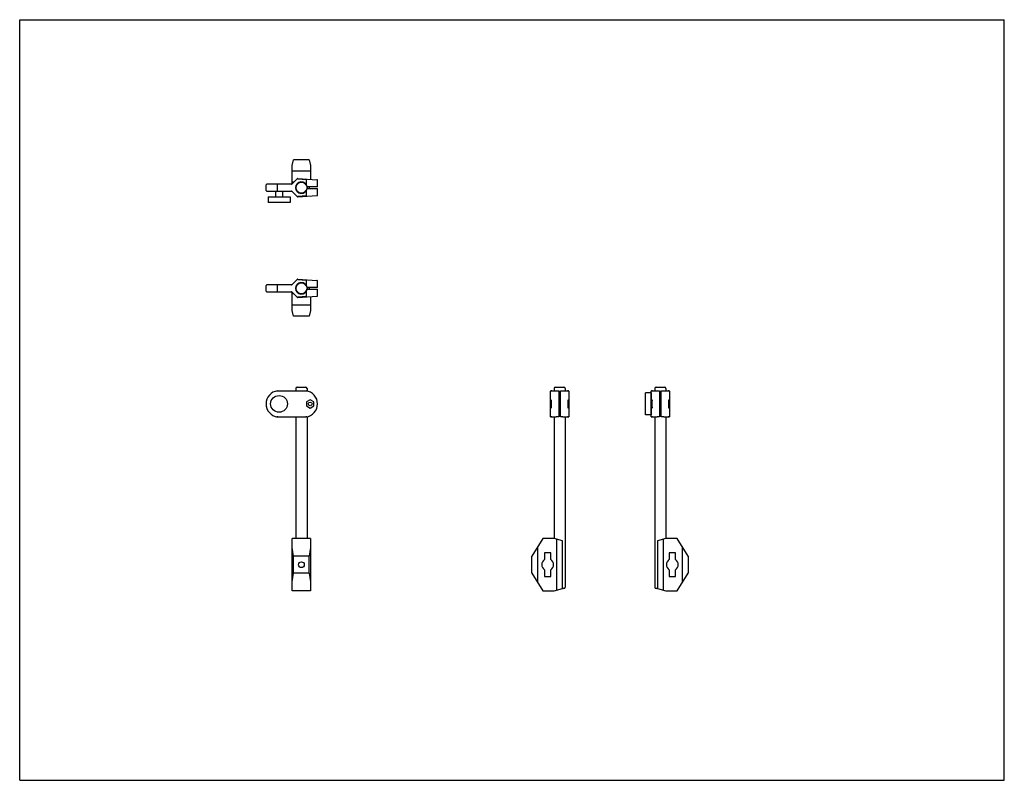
# Model space of a CAD drawing. Header units: inches. Extents: x 0 to 44, y 0 to 34.
import ezdxf

# ---------------------------------------------------------------- set-up
doc = ezdxf.new("R2010")
doc.units = ezdxf.units.IN
doc.header["$LTSCALE"] = 2.42
doc.header["$MEASUREMENT"] = 0
doc.layers.get('0').update_dxf_attribs({"linetype": 'CONTINUOUS'})
for name, color, linetype in [('532249_BL2', 7, 'CONTINUOUS'), ('532249_BL6', 7, 'CONTINUOUS'), ('807_1390_BL3', 7, 'CONTINUOUS'), ('807_1391_BL1', 7, 'CONTINUOUS'), ('807_1844_BL0', 7, 'CONTINUOUS'), ('807_1844_BL5', 7, 'CONTINUOUS'), ('809_289_809_289_BANNER_BL4', 7, 'CONTINUOUS')]:
    doc.layers.add(name, color=color, linetype=linetype)

# ---------------------------------------------------------------- blocks, each defined once
blk = doc.blocks.new('807_1844_BL0', base_point=(18.217, 15.292))
at = {"layer": '807_1844_BL0', "color": 7, "linetype": 'CONTINUOUS'}
for p, q in [((12.374, 22.116), (12.369, 22.116)), ((12.813, 22.116), (12.807, 22.116)), ((12.918, 22.031), (12.958, 21.951)), ((12.18, 20.996), (12.18, 21.816)), ((12.25, 21.746), (12.18, 21.746)), ((12.541, 21.746), (12.52, 21.746)), ((12.661, 21.746), (12.64, 21.746)), ((13, 21.62), (13, 20.996)), ((13, 21.246), (12.18, 21.246)), ((12.243, 20.746), (12.18, 20.996)), ((12.938, 20.746), (12.243, 20.746)), ((13, 20.996), (12.938, 20.746)), ((13, 10.809), (12.18, 10.809)), ((12.18, 8.469), (12.18, 10.809)), ((13, 10.809), (13, 8.469)), ((23.384, 10.809), (22.884, 10.014)), ((23.884, 10.809), (23.384, 10.809)), ((24.254, 10.701), (23.884, 10.809)), ((24.004, 8.503), (24.004, 10.774)), ((24.254, 8.576), (24.254, 10.701)), ((12.243, 10.014), (12.18, 10.411)), ((13, 10.411), (12.938, 10.014)), ((23.134, 10.411), (23.134, 8.866)), ((23.459, 10.169), (23.459, 9.867)), ((23.729, 10.169), (23.459, 10.169)), ((23.729, 9.867), (23.729, 10.169)), ((12.938, 10.014), (12.243, 10.014)), ((12.243, 9.264), (12.243, 10.014)), ((12.938, 9.264), (12.938, 10.014)), ((22.884, 9.264), (22.884, 10.014)), ((12.18, 8.866), (12.243, 9.264)), ((12.938, 9.264), (12.243, 9.264)), ((12.938, 9.264), (13, 8.866)), ((22.884, 9.264), (23.384, 8.469)), ((23.459, 9.411), (23.459, 9.109)), ((23.729, 9.109), (23.729, 9.411)), ((23.459, 9.109), (23.729, 9.109)), ((13, 8.469), (12.18, 8.469)), ((23.384, 8.469), (23.884, 8.469)), ((23.884, 8.469), (24.254, 8.576))]:
    blk.add_line(p, q, dxfattribs=at)
blk.add_circle((12.59, 9.639), 0.129, dxfattribs=at)
for centre, radius, start, end in [((12.59, 21.991), 0.25, 150, 151.4617), ((12.59, 21.991), 0.25, 28.6456, 30), ((12.59, 21.991), 0.25, 257.053, 258.5217), ((12.59, 21.991), 0.25, 281.4783, 283.0196), ((12.59, 21.991), 0.25, 323.7916, 350.9192), ((23.594, 9.639), 0.265, 120.6261, 239.3739), ((23.594, 9.639), 0.265, 300.6261, 59.3739)]:
    blk.add_arc(centre, radius, start, end, dxfattribs=at)
blk = doc.blocks.new('807_1391_BL1', base_point=(17.775, 19.318))
at = {"layer": '807_1391_BL1', "color": 7, "linetype": 'CONTINUOUS'}
for p, q in [((11.01, 21.866), (11.01, 22.116)), ((12.152, 22.146), (11.04, 22.146)), ((11.524, 21.866), (11.524, 22.116)), ((12.409, 22.394), (12.166, 22.151)), ((12.425, 22.4), (13.282, 22.342)), ((12.797, 22.345), (12.427, 22.37)), ((12.797, 22.345), (12.797, 22.14)), ((13.31, 22.031), (12.842, 22.031)), ((13.31, 22.031), (13.31, 22.313)), ((11.04, 21.836), (12.152, 21.836)), ((12.166, 21.83), (12.409, 21.587)), ((12.425, 21.581), (13.282, 21.639)), ((12.427, 21.611), (12.797, 21.636)), ((12.797, 21.841), (12.797, 21.636)), ((12.842, 21.951), (13.31, 21.951)), ((13.31, 21.669), (13.31, 21.951)), ((11.524, 17.411), (12.797, 17.411)), ((11.526, 17.381), (11.524, 17.411)), ((23.72, 16.271), (23.72, 17.381)), ((23.75, 17.411), (23.749, 17.411)), ((23.75, 17.411), (23.75, 17.411)), ((23.75, 17.411), (23.98, 17.411)), ((24.089, 17.403), (24.089, 16.249)), ((24.169, 16.249), (24.169, 17.403)), ((24.279, 17.411), (24.509, 17.411)), ((24.509, 17.411), (24.509, 17.411)), ((24.539, 17.381), (24.539, 16.271)), ((12.98, 17.013), (12.819, 16.92)), ((12.819, 16.92), (12.819, 16.733)), ((12.819, 16.733), (12.98, 16.639)), ((13.142, 16.92), (12.98, 17.013)), ((12.98, 16.639), (13.142, 16.733)), ((13.142, 16.733), (13.142, 16.92)), ((23.757, 17.013), (23.746, 16.92)), ((23.746, 16.92), (23.746, 16.733)), ((23.746, 16.92), (23.768, 16.92)), ((23.746, 16.733), (23.757, 16.639)), ((23.746, 16.733), (23.768, 16.733)), ((23.768, 16.92), (23.757, 17.013)), ((23.757, 16.639), (23.768, 16.733)), ((23.768, 16.733), (23.768, 16.92)), ((11.524, 16.241), (11.526, 16.271)), ((11.524, 16.241), (12.797, 16.241)), ((23.75, 16.241), (23.98, 16.241)), ((23.75, 16.241), (23.75, 16.241)), ((24.279, 16.241), (24.509, 16.241)), ((24.509, 16.241), (24.509, 16.241))]:
    blk.add_line(p, q, dxfattribs=at)
for points in [[(13.31, 22.313), (13.31, 22.316), (13.31, 22.32), (13.308, 22.324), (13.306, 22.328), (13.304, 22.331), (13.301, 22.334), (13.298, 22.337), (13.295, 22.339), (13.291, 22.341), (13.287, 22.342), (13.282, 22.342)], [(13.282, 21.639), (13.287, 21.639), (13.291, 21.64), (13.295, 21.642), (13.298, 21.644), (13.301, 21.647), (13.304, 21.65), (13.306, 21.654), (13.308, 21.657), (13.31, 21.661), (13.31, 21.665), (13.31, 21.669)], [(23.749, 17.411), (23.744, 17.41), (23.74, 17.409), (23.736, 17.407), (23.732, 17.405), (23.728, 17.402), (23.725, 17.398), (23.723, 17.394), (23.721, 17.39), (23.72, 17.386), (23.72, 17.381)], [(24.539, 17.381), (24.539, 17.386), (24.538, 17.39), (24.536, 17.394), (24.534, 17.398), (24.531, 17.402), (24.527, 17.405), (24.523, 17.407), (24.519, 17.409), (24.514, 17.411), (24.509, 17.411)], [(23.72, 16.271), (23.72, 16.271), (23.72, 16.266), (23.722, 16.262), (23.723, 16.258), (23.726, 16.254), (23.729, 16.25), (23.732, 16.247), (23.736, 16.245), (23.74, 16.243), (23.745, 16.242), (23.75, 16.241)], [(24.509, 16.241), (24.514, 16.242), (24.519, 16.243), (24.523, 16.245), (24.527, 16.247), (24.53, 16.25), (24.533, 16.254), (24.536, 16.258), (24.537, 16.262), (24.538, 16.266), (24.539, 16.271), (24.539, 16.271)]]:
    blk.add_lwpolyline(points, dxfattribs=at)
for centre, radius in [((11.59, 16.826), 0.375), ((12.98, 16.826), 0.0827)]:
    blk.add_circle(centre, radius, dxfattribs=at)
for centre, radius, start, end in [((11.04, 22.116), 0.03, 90, 180), ((12.152, 22.166), 0.02, 270, 315), ((12.59, 21.991), 0.255, 9.0248, 350.9752), ((12.423, 22.38), 0.02, 86.1647, 135), ((11.04, 21.866), 0.03, 180, 269.9974), ((12.152, 21.816), 0.02, 45, 90), ((12.423, 21.601), 0.02, 225, 273.8353), ((11.6, 16.826), 0.59, 97.4646, 262.5354), ((12.72, 16.826), 0.59, 277.4646, 82.5354)]:
    blk.add_arc(centre, radius, start, end, dxfattribs=at)
for points, knots in [([(11.524, 22.116), (11.524, 22.118), (11.524, 22.121), (11.524, 22.127), (11.524, 22.132), (11.524, 22.137), (11.525, 22.14), (11.525, 22.142), (11.525, 22.143), (11.525, 22.144), (11.525, 22.144), (11.525, 22.145), (11.525, 22.145), (11.526, 22.145), (11.526, 22.145), (11.526, 22.146), (11.526, 22.146)], [0, 0, 0, 0, 0.193769, 0.380256, 0.551949, 0.702484, 0.826157, 0.876441, 0.918379, 0.936123, 0.951674, 0.965011, 0.97613, 0.98506, 0.991869, 1, 1, 1, 1]), ([(12.797, 22.375), (12.797, 22.375), (12.797, 22.375), (12.797, 22.375), (12.798, 22.374), (12.798, 22.374), (12.798, 22.374), (12.798, 22.373), (12.798, 22.372), (12.798, 22.371), (12.798, 22.369), (12.798, 22.366), (12.798, 22.361), (12.798, 22.356), (12.797, 22.351), (12.797, 22.347), (12.797, 22.345)], [0, 0, 0, 0, 0.008087, 0.014858, 0.023757, 0.034854, 0.048171, 0.063709, 0.081447, 0.123384, 0.173644, 0.297263, 0.44777, 0.619511, 0.805951, 1, 1, 1, 1]), ([(11.526, 21.836), (11.526, 21.836), (11.526, 21.836), (11.526, 21.836), (11.525, 21.836), (11.525, 21.837), (11.525, 21.837), (11.525, 21.838), (11.525, 21.839), (11.525, 21.841), (11.525, 21.842), (11.524, 21.845), (11.524, 21.849), (11.524, 21.854), (11.524, 21.86), (11.524, 21.864), (11.524, 21.866)], [0, 0, 0, 0, 0.008308, 0.015173, 0.024109, 0.035214, 0.048533, 0.081825, 0.123791, 0.17408, 0.232245, 0.297751, 0.448272, 0.619958, 0.806243, 1, 1, 1, 1]), ([(12.797, 21.636), (12.797, 21.634), (12.797, 21.63), (12.798, 21.625), (12.798, 21.62), (12.798, 21.615), (12.798, 21.612), (12.798, 21.61), (12.798, 21.609), (12.798, 21.608), (12.798, 21.608), (12.798, 21.607), (12.798, 21.607), (12.797, 21.607), (12.797, 21.606), (12.797, 21.606), (12.797, 21.606)], [0, 0, 0, 0, 0.194049, 0.38049, 0.552231, 0.702739, 0.826359, 0.876619, 0.918556, 0.936294, 0.951832, 0.965149, 0.976246, 0.985145, 0.991916, 1, 1, 1, 1]), ([(12.797, 17.411), (12.797, 17.411), (12.797, 17.411), (12.797, 17.411), (12.797, 17.41), (12.798, 17.41), (12.798, 17.41), (12.798, 17.409), (12.798, 17.409), (12.798, 17.407), (12.798, 17.405), (12.798, 17.402), (12.798, 17.397), (12.798, 17.392), (12.798, 17.387), (12.797, 17.383), (12.797, 17.381)], [0, 0, 0, 0, 0.00799, 0.014747, 0.023669, 0.034813, 0.04819, 0.063792, 0.081597, 0.123674, 0.174076, 0.297926, 0.448524, 0.620164, 0.80633, 1, 1, 1, 1]), ([(23.72, 17.381), (23.72, 17.383), (23.72, 17.387), (23.722, 17.393), (23.725, 17.398), (23.729, 17.402), (23.733, 17.406), (23.738, 17.409), (23.744, 17.411), (23.748, 17.411), (23.75, 17.411)], [0, 0, 0, 0, 0.125098, 0.250427, 0.375576, 0.500606, 0.625525, 0.750328, 0.875264, 1, 1, 1, 1]), ([(23.775, 17.411), (23.773, 17.411), (23.769, 17.411), (23.763, 17.409), (23.758, 17.406), (23.754, 17.402), (23.75, 17.398), (23.747, 17.393), (23.745, 17.387), (23.745, 17.383), (23.745, 17.381)], [0, 0, 0, 0, 0.124886, 0.249852, 0.374903, 0.499995, 0.62509, 0.750147, 0.875121, 1, 1, 1, 1]), ([(23.98, 17.411), (23.988, 17.41), (24.006, 17.409), (24.032, 17.406), (24.061, 17.405), (24.08, 17.404), (24.089, 17.403)], [0, 0, 0, 0, 0.230217, 0.475892, 0.733665, 1, 1, 1, 1]), ([(24.169, 17.403), (24.179, 17.404), (24.198, 17.405), (24.226, 17.406), (24.253, 17.409), (24.27, 17.41), (24.279, 17.411)], [0, 0, 0, 0, 0.266337, 0.524112, 0.769784, 1, 1, 1, 1]), ([(24.514, 17.381), (24.514, 17.383), (24.513, 17.387), (24.512, 17.393), (24.509, 17.398), (24.505, 17.402), (24.501, 17.406), (24.495, 17.409), (24.49, 17.411), (24.486, 17.411), (24.484, 17.411)], [0, 0, 0, 0, 0.124879, 0.249853, 0.374909, 0.500004, 0.625097, 0.750148, 0.875114, 1, 1, 1, 1]), ([(24.509, 17.411), (24.511, 17.411), (24.515, 17.411), (24.521, 17.409), (24.526, 17.406), (24.53, 17.402), (24.534, 17.398), (24.537, 17.393), (24.538, 17.387), (24.539, 17.383), (24.539, 17.381)], [0, 0, 0, 0, 0.12474, 0.249698, 0.374521, 0.499459, 0.624509, 0.749649, 0.87493, 1, 1, 1, 1]), ([(24.502, 16.996), (24.501, 16.996), (24.501, 16.995), (24.5, 16.995), (24.5, 16.994), (24.5, 16.994), (24.499, 16.992), (24.499, 16.991), (24.498, 16.989), (24.498, 16.986), (24.497, 16.983), (24.497, 16.98), (24.496, 16.974), (24.495, 16.967), (24.494, 16.957), (24.493, 16.946), (24.493, 16.934), (24.492, 16.915), (24.491, 16.89), (24.49, 16.859), (24.49, 16.837), (24.49, 16.826)], [0, 0, 0, 0, 0.008042, 0.011152, 0.014777, 0.018936, 0.023644, 0.03473, 0.048053, 0.0636, 0.081348, 0.101268, 0.123315, 0.173598, 0.231775, 0.297297, 0.369562, 0.447881, 0.619663, 0.80609, 1, 1, 1, 1]), ([(24.49, 16.826), (24.49, 16.815), (24.49, 16.793), (24.491, 16.762), (24.492, 16.737), (24.493, 16.719), (24.493, 16.706), (24.494, 16.695), (24.495, 16.685), (24.496, 16.678), (24.497, 16.673), (24.497, 16.669), (24.498, 16.666), (24.498, 16.664), (24.499, 16.661), (24.499, 16.66), (24.5, 16.659), (24.5, 16.658), (24.5, 16.657), (24.501, 16.657), (24.501, 16.656), (24.502, 16.656)], [0, 0, 0, 0, 0.193689, 0.379976, 0.551686, 0.629988, 0.70225, 0.767785, 0.825993, 0.876327, 0.898403, 0.918353, 0.93613, 0.951709, 0.965071, 0.976206, 0.980943, 0.985132, 0.988787, 0.991923, 1, 1, 1, 1]), ([(24.513, 16.826), (24.513, 16.837), (24.513, 16.859), (24.512, 16.89), (24.511, 16.915), (24.51, 16.934), (24.51, 16.946), (24.509, 16.957), (24.508, 16.967), (24.507, 16.974), (24.506, 16.98), (24.506, 16.983), (24.505, 16.986), (24.505, 16.989), (24.504, 16.991), (24.504, 16.992), (24.504, 16.994), (24.503, 16.994), (24.503, 16.995), (24.503, 16.995), (24.502, 16.996), (24.502, 16.996)], [0, 0, 0, 0, 0.193689, 0.379976, 0.551686, 0.629988, 0.70225, 0.767785, 0.825993, 0.876327, 0.898404, 0.918353, 0.93613, 0.951709, 0.965071, 0.976206, 0.980943, 0.985132, 0.988787, 0.991923, 1, 1, 1, 1]), ([(24.502, 16.656), (24.502, 16.656), (24.503, 16.657), (24.503, 16.657), (24.503, 16.658), (24.504, 16.659), (24.504, 16.66), (24.504, 16.661), (24.505, 16.663), (24.505, 16.666), (24.506, 16.669), (24.506, 16.672), (24.507, 16.678), (24.508, 16.685), (24.509, 16.695), (24.51, 16.706), (24.51, 16.718), (24.511, 16.737), (24.512, 16.762), (24.513, 16.793), (24.513, 16.815), (24.513, 16.826)], [0, 0, 0, 0, 0.008042, 0.011152, 0.014777, 0.018936, 0.023644, 0.03473, 0.048053, 0.0636, 0.081348, 0.101268, 0.123315, 0.173598, 0.231775, 0.297297, 0.369562, 0.447881, 0.619663, 0.80609, 1, 1, 1, 1]), ([(12.797, 16.271), (12.797, 16.269), (12.798, 16.265), (12.798, 16.26), (12.798, 16.255), (12.798, 16.25), (12.798, 16.247), (12.798, 16.245), (12.798, 16.244), (12.798, 16.243), (12.798, 16.242), (12.798, 16.242), (12.797, 16.242), (12.797, 16.241), (12.797, 16.241), (12.797, 16.241), (12.797, 16.241)], [0, 0, 0, 0, 0.193668, 0.379835, 0.551476, 0.702072, 0.825923, 0.876325, 0.918403, 0.936208, 0.95181, 0.965187, 0.976331, 0.985253, 0.99201, 1, 1, 1, 1]), ([(23.75, 16.241), (23.748, 16.241), (23.744, 16.242), (23.738, 16.243), (23.733, 16.246), (23.729, 16.25), (23.725, 16.254), (23.722, 16.26), (23.72, 16.265), (23.72, 16.269), (23.72, 16.271)], [0, 0, 0, 0, 0.124741, 0.249697, 0.374518, 0.499455, 0.624502, 0.749644, 0.874929, 1, 1, 1, 1]), ([(23.745, 16.271), (23.745, 16.269), (23.745, 16.265), (23.747, 16.26), (23.75, 16.254), (23.754, 16.25), (23.758, 16.246), (23.763, 16.243), (23.769, 16.241), (23.773, 16.241), (23.775, 16.241)], [0, 0, 0, 0, 0.124873, 0.249849, 0.374906, 0.500001, 0.625095, 0.750147, 0.875114, 1, 1, 1, 1]), ([(24.089, 16.249), (24.08, 16.248), (24.061, 16.248), (24.032, 16.246), (24.006, 16.243), (23.988, 16.242), (23.98, 16.241)], [0, 0, 0, 0, 0.266337, 0.524112, 0.769784, 1, 1, 1, 1]), ([(24.279, 16.241), (24.27, 16.242), (24.253, 16.243), (24.226, 16.246), (24.198, 16.248), (24.179, 16.248), (24.169, 16.249)], [0, 0, 0, 0, 0.230217, 0.475892, 0.733665, 1, 1, 1, 1]), ([(24.484, 16.241), (24.486, 16.241), (24.49, 16.241), (24.495, 16.243), (24.501, 16.246), (24.505, 16.25), (24.509, 16.254), (24.512, 16.26), (24.513, 16.265), (24.514, 16.269), (24.514, 16.271)], [0, 0, 0, 0, 0.124887, 0.249854, 0.374906, 0.499999, 0.625095, 0.750152, 0.875127, 1, 1, 1, 1]), ([(24.539, 16.271), (24.539, 16.269), (24.538, 16.265), (24.537, 16.26), (24.534, 16.254), (24.53, 16.25), (24.526, 16.246), (24.521, 16.243), (24.515, 16.242), (24.511, 16.241), (24.509, 16.241)], [0, 0, 0, 0, 0.125097, 0.250423, 0.375573, 0.500605, 0.625525, 0.750329, 0.875267, 1, 1, 1, 1])]:
    blk.add_open_spline(points, degree=3, knots=knots, dxfattribs=at)
blk = doc.blocks.new('532249_BL2', base_point=(18.36, 15.408))
at = {"layer": '532249_BL2', "color": 7, "linetype": 'CONTINUOUS'}
for p, q in [((12.34, 17.516), (12.34, 17.411)), ((12.4, 17.576), (12.78, 17.576)), ((12.84, 17.516), (12.84, 17.404)), ((23.879, 17.516), (23.879, 17.411)), ((23.939, 17.576), (24.319, 17.576)), ((24.379, 17.516), (24.379, 17.411)), ((12.34, 16.241), (12.34, 10.809)), ((12.84, 16.248), (12.84, 10.809)), ((23.879, 16.241), (23.879, 10.809)), ((24.379, 16.241), (24.379, 8.636)), ((24.319, 8.576), (24.254, 8.576))]:
    blk.add_line(p, q, dxfattribs=at)
blk.add_circle((12.59, 21.991), 0.25, dxfattribs=at)
for centre, start, end in [((12.4, 17.516), 90, 180), ((12.78, 17.516), 0, 90), ((23.939, 17.516), 90, 180), ((24.319, 17.516), 0, 90), ((24.319, 8.636), 270, 360)]:
    blk.add_arc(centre, 0.06, start, end, dxfattribs=at)
blk = doc.blocks.new('807_1390_BL3', base_point=(20.025, 21.571))
at = {"layer": '807_1390_BL3', "color": 7, "linetype": 'CONTINUOUS'}
for p, q in [((12.409, 26.894), (12.166, 26.651)), ((12.425, 26.9), (13.282, 26.842)), ((12.797, 26.845), (12.427, 26.87)), ((12.797, 26.845), (12.797, 26.64)), ((11.01, 26.366), (11.01, 26.616)), ((12.152, 26.646), (11.04, 26.646)), ((11.524, 26.366), (11.524, 26.616)), ((13.31, 26.531), (12.842, 26.531)), ((12.842, 26.451), (13.31, 26.451)), ((13.31, 26.531), (13.31, 26.813)), ((13.31, 26.169), (13.31, 26.451)), ((11.04, 26.336), (12.152, 26.336)), ((11.432, 26.336), (11.432, 26.076)), ((11.749, 26.336), (11.749, 26.076)), ((12.166, 26.33), (12.409, 26.087)), ((12.425, 26.081), (13.282, 26.139)), ((12.427, 26.111), (12.797, 26.136)), ((12.797, 26.341), (12.797, 26.136)), ((28.22, 16.271), (28.22, 17.381)), ((28.25, 17.411), (28.249, 17.411)), ((28.25, 17.411), (28.25, 17.411)), ((28.25, 17.411), (28.48, 17.411)), ((28.589, 17.403), (28.589, 16.249)), ((28.669, 16.249), (28.669, 17.403)), ((28.779, 17.411), (29.009, 17.411)), ((29.009, 17.411), (29.009, 17.411)), ((29.039, 17.381), (29.039, 16.271)), ((28.22, 16.985), (28.214, 16.985)), ((28.257, 17.013), (28.246, 16.92)), ((28.246, 16.92), (28.246, 16.733)), ((28.246, 16.92), (28.268, 16.92)), ((28.246, 16.733), (28.257, 16.639)), ((28.246, 16.733), (28.268, 16.733)), ((28.268, 16.92), (28.257, 17.013)), ((28.257, 16.639), (28.268, 16.733)), ((28.268, 16.733), (28.268, 16.92)), ((28.22, 16.668), (28.214, 16.668)), ((28.25, 16.241), (28.48, 16.241)), ((28.25, 16.241), (28.25, 16.241)), ((28.779, 16.241), (29.009, 16.241)), ((29.009, 16.241), (29.01, 16.241)), ((29.009, 16.241), (29.009, 16.241))]:
    blk.add_line(p, q, dxfattribs=at)
for points in [[(13.31, 26.813), (13.31, 26.816), (13.31, 26.82), (13.308, 26.824), (13.306, 26.828), (13.304, 26.831), (13.301, 26.834), (13.298, 26.837), (13.295, 26.839), (13.291, 26.841), (13.287, 26.842), (13.282, 26.842)], [(13.282, 26.139), (13.287, 26.139), (13.291, 26.14), (13.295, 26.142), (13.298, 26.144), (13.301, 26.147), (13.304, 26.15), (13.306, 26.154), (13.308, 26.157), (13.31, 26.161), (13.31, 26.165), (13.31, 26.169)], [(28.249, 17.411), (28.244, 17.41), (28.24, 17.409), (28.236, 17.407), (28.232, 17.405), (28.228, 17.402), (28.225, 17.398), (28.223, 17.394), (28.221, 17.39), (28.22, 17.386), (28.22, 17.381)], [(29.039, 17.381), (29.039, 17.382), (29.038, 17.386), (29.037, 17.39), (29.036, 17.395), (29.033, 17.398), (29.03, 17.402), (29.027, 17.405), (29.023, 17.407), (29.019, 17.409), (29.014, 17.411), (29.009, 17.411)], [(28.22, 16.271), (28.22, 16.271), (28.22, 16.266), (28.222, 16.262), (28.223, 16.258), (28.226, 16.254), (28.229, 16.25), (28.232, 16.247), (28.236, 16.245), (28.24, 16.243), (28.245, 16.242), (28.25, 16.241)], [(29.01, 16.241), (29.015, 16.242), (29.019, 16.243), (29.023, 16.245), (29.027, 16.247), (29.031, 16.25), (29.034, 16.254), (29.036, 16.258), (29.038, 16.262), (29.039, 16.266), (29.039, 16.271)]]:
    blk.add_lwpolyline(points, dxfattribs=at)
for centre, radius, start, end in [((12.423, 26.88), 0.02, 86.1647, 135), ((11.04, 26.616), 0.03, 90, 180), ((12.152, 26.666), 0.02, 270, 315), ((12.59, 26.491), 0.255, 9.0248, 350.9752), ((11.04, 26.366), 0.03, 180, 269.9974), ((12.152, 26.316), 0.02, 45, 90), ((12.423, 26.101), 0.02, 225, 273.8353), ((11.6, 16.826), 0.59, 258.1915, 262.5354)]:
    blk.add_arc(centre, radius, start, end, dxfattribs=at)
for points, knots in [([(12.797, 26.875), (12.797, 26.875), (12.797, 26.875), (12.797, 26.875), (12.798, 26.874), (12.798, 26.874), (12.798, 26.874), (12.798, 26.873), (12.798, 26.872), (12.798, 26.871), (12.798, 26.869), (12.798, 26.866), (12.798, 26.861), (12.798, 26.856), (12.797, 26.851), (12.797, 26.847), (12.797, 26.845)], [0, 0, 0, 0, 0.008087, 0.014858, 0.023757, 0.034854, 0.048171, 0.063709, 0.081447, 0.123384, 0.173644, 0.297263, 0.44777, 0.619511, 0.805951, 1, 1, 1, 1]), ([(11.524, 26.616), (11.524, 26.618), (11.524, 26.621), (11.524, 26.627), (11.524, 26.632), (11.524, 26.637), (11.525, 26.64), (11.525, 26.642), (11.525, 26.643), (11.525, 26.644), (11.525, 26.644), (11.525, 26.645), (11.525, 26.645), (11.526, 26.645), (11.526, 26.645), (11.526, 26.646), (11.526, 26.646)], [0, 0, 0, 0, 0.193769, 0.380256, 0.551948, 0.702483, 0.826156, 0.876439, 0.918377, 0.936121, 0.951673, 0.965009, 0.976129, 0.985059, 0.991868, 1, 1, 1, 1]), ([(11.526, 26.336), (11.526, 26.336), (11.526, 26.336), (11.526, 26.336), (11.525, 26.336), (11.525, 26.337), (11.525, 26.337), (11.525, 26.338), (11.525, 26.339), (11.525, 26.341), (11.525, 26.342), (11.524, 26.345), (11.524, 26.349), (11.524, 26.354), (11.524, 26.36), (11.524, 26.364), (11.524, 26.366)], [0, 0, 0, 0, 0.008309, 0.015175, 0.024111, 0.035216, 0.048535, 0.081827, 0.123793, 0.174082, 0.232246, 0.297752, 0.448273, 0.619959, 0.806243, 1, 1, 1, 1]), ([(12.797, 26.136), (12.797, 26.134), (12.797, 26.13), (12.798, 26.125), (12.798, 26.12), (12.798, 26.115), (12.798, 26.112), (12.798, 26.109), (12.798, 26.108), (12.798, 26.107), (12.798, 26.107), (12.797, 26.107), (12.797, 26.106), (12.797, 26.106), (12.797, 26.106)], [0, 0, 0, 0, 0.194031, 0.380455, 0.552179, 0.702673, 0.82628, 0.918458, 0.951725, 0.965037, 0.976132, 0.98504, 0.991841, 1, 1, 1, 1]), ([(28.22, 17.381), (28.22, 17.383), (28.22, 17.387), (28.222, 17.393), (28.225, 17.398), (28.229, 17.402), (28.233, 17.406), (28.238, 17.409), (28.244, 17.411), (28.248, 17.411), (28.25, 17.411)], [0, 0, 0, 0, 0.125098, 0.250427, 0.375576, 0.500606, 0.625525, 0.750328, 0.875264, 1, 1, 1, 1]), ([(28.275, 17.411), (28.273, 17.411), (28.269, 17.411), (28.263, 17.409), (28.258, 17.406), (28.254, 17.402), (28.25, 17.398), (28.247, 17.393), (28.245, 17.387), (28.245, 17.383), (28.245, 17.381)], [0, 0, 0, 0, 0.124886, 0.249854, 0.374905, 0.499999, 0.625095, 0.750152, 0.875127, 1, 1, 1, 1]), ([(28.48, 17.411), (28.488, 17.41), (28.506, 17.409), (28.532, 17.406), (28.561, 17.405), (28.58, 17.404), (28.589, 17.403)], [0, 0, 0, 0, 0.230217, 0.475892, 0.733665, 1, 1, 1, 1]), ([(28.669, 17.403), (28.679, 17.404), (28.698, 17.405), (28.726, 17.406), (28.753, 17.409), (28.77, 17.41), (28.779, 17.411)], [0, 0, 0, 0, 0.266337, 0.524112, 0.769784, 1, 1, 1, 1]), ([(29.014, 17.381), (29.014, 17.383), (29.013, 17.387), (29.012, 17.393), (29.009, 17.398), (29.005, 17.402), (29.001, 17.406), (28.995, 17.409), (28.99, 17.411), (28.986, 17.411), (28.984, 17.411)], [0, 0, 0, 0, 0.124879, 0.249853, 0.374909, 0.500004, 0.625097, 0.750148, 0.875114, 1, 1, 1, 1]), ([(29.009, 17.411), (29.011, 17.411), (29.015, 17.411), (29.021, 17.409), (29.026, 17.406), (29.03, 17.402), (29.034, 17.398), (29.037, 17.393), (29.038, 17.387), (29.039, 17.383), (29.039, 17.381)], [0, 0, 0, 0, 0.124741, 0.249697, 0.374518, 0.499455, 0.624502, 0.749644, 0.874929, 1, 1, 1, 1]), ([(29.002, 16.996), (29.001, 16.996), (29.001, 16.995), (29, 16.995), (29, 16.994), (29, 16.994), (28.999, 16.992), (28.999, 16.991), (28.998, 16.989), (28.998, 16.986), (28.997, 16.983), (28.997, 16.98), (28.996, 16.974), (28.995, 16.967), (28.994, 16.957), (28.993, 16.946), (28.993, 16.934), (28.992, 16.915), (28.991, 16.89), (28.99, 16.859), (28.99, 16.837), (28.99, 16.826)], [0, 0, 0, 0, 0.008042, 0.011152, 0.014777, 0.018936, 0.023644, 0.03473, 0.048053, 0.0636, 0.081348, 0.101268, 0.123315, 0.173598, 0.231775, 0.297297, 0.369562, 0.447881, 0.619663, 0.80609, 1, 1, 1, 1]), ([(28.99, 16.826), (28.99, 16.815), (28.99, 16.793), (28.991, 16.762), (28.992, 16.737), (28.993, 16.719), (28.993, 16.706), (28.994, 16.695), (28.995, 16.685), (28.996, 16.678), (28.997, 16.673), (28.997, 16.669), (28.998, 16.666), (28.998, 16.664), (28.999, 16.661), (28.999, 16.66), (29, 16.659), (29, 16.658), (29, 16.657), (29.001, 16.657), (29.001, 16.656), (29.002, 16.656)], [0, 0, 0, 0, 0.193689, 0.379976, 0.551686, 0.629988, 0.70225, 0.767785, 0.825993, 0.876327, 0.898403, 0.918353, 0.93613, 0.951709, 0.965071, 0.976206, 0.980943, 0.985132, 0.988787, 0.991923, 1, 1, 1, 1]), ([(29.013, 16.826), (29.013, 16.837), (29.013, 16.859), (29.012, 16.89), (29.011, 16.915), (29.01, 16.934), (29.01, 16.946), (29.009, 16.957), (29.008, 16.967), (29.007, 16.974), (29.006, 16.98), (29.006, 16.983), (29.005, 16.986), (29.005, 16.989), (29.004, 16.991), (29.004, 16.992), (29.004, 16.994), (29.003, 16.994), (29.003, 16.995), (29.003, 16.995), (29.002, 16.996), (29.002, 16.996)], [0, 0, 0, 0, 0.193689, 0.379976, 0.551686, 0.629988, 0.70225, 0.767785, 0.825993, 0.876327, 0.898404, 0.918353, 0.93613, 0.951709, 0.965071, 0.976206, 0.980943, 0.985132, 0.988787, 0.991923, 1, 1, 1, 1]), ([(29.002, 16.656), (29.002, 16.656), (29.003, 16.657), (29.003, 16.657), (29.003, 16.658), (29.004, 16.659), (29.004, 16.66), (29.004, 16.661), (29.005, 16.663), (29.005, 16.666), (29.006, 16.669), (29.006, 16.672), (29.007, 16.678), (29.008, 16.685), (29.009, 16.695), (29.01, 16.706), (29.01, 16.718), (29.011, 16.737), (29.012, 16.762), (29.013, 16.793), (29.013, 16.815), (29.013, 16.826)], [0, 0, 0, 0, 0.008042, 0.011152, 0.014777, 0.018936, 0.023644, 0.03473, 0.048053, 0.0636, 0.081348, 0.101268, 0.123315, 0.173598, 0.231775, 0.297297, 0.369562, 0.447881, 0.619663, 0.80609, 1, 1, 1, 1]), ([(28.25, 16.241), (28.248, 16.241), (28.244, 16.242), (28.238, 16.243), (28.233, 16.246), (28.229, 16.25), (28.225, 16.254), (28.222, 16.26), (28.22, 16.265), (28.22, 16.269), (28.22, 16.271)], [0, 0, 0, 0, 0.124741, 0.249697, 0.374518, 0.499455, 0.624502, 0.749644, 0.874929, 1, 1, 1, 1]), ([(28.245, 16.271), (28.245, 16.269), (28.245, 16.265), (28.247, 16.26), (28.25, 16.254), (28.254, 16.25), (28.258, 16.246), (28.263, 16.243), (28.269, 16.241), (28.273, 16.241), (28.275, 16.241)], [0, 0, 0, 0, 0.12488, 0.249854, 0.374911, 0.500005, 0.625098, 0.750148, 0.875115, 1, 1, 1, 1]), ([(28.589, 16.249), (28.58, 16.248), (28.561, 16.248), (28.532, 16.246), (28.506, 16.243), (28.488, 16.242), (28.48, 16.241)], [0, 0, 0, 0, 0.266337, 0.524112, 0.769784, 1, 1, 1, 1]), ([(28.779, 16.241), (28.77, 16.242), (28.753, 16.243), (28.726, 16.246), (28.698, 16.248), (28.679, 16.248), (28.669, 16.249)], [0, 0, 0, 0, 0.230217, 0.475892, 0.733665, 1, 1, 1, 1]), ([(28.984, 16.241), (28.986, 16.241), (28.99, 16.241), (28.995, 16.243), (29.001, 16.246), (29.005, 16.25), (29.009, 16.254), (29.012, 16.26), (29.013, 16.265), (29.014, 16.269), (29.014, 16.271)], [0, 0, 0, 0, 0.124887, 0.249854, 0.374906, 0.499999, 0.625095, 0.750152, 0.875127, 1, 1, 1, 1]), ([(29.039, 16.271), (29.039, 16.269), (29.038, 16.265), (29.037, 16.26), (29.034, 16.254), (29.03, 16.25), (29.026, 16.246), (29.021, 16.243), (29.015, 16.242), (29.011, 16.241), (29.009, 16.241)], [0, 0, 0, 0, 0.125098, 0.250427, 0.375576, 0.500606, 0.625525, 0.750328, 0.875264, 1, 1, 1, 1])]:
    blk.add_open_spline(points, degree=3, knots=knots, dxfattribs=at)
blk = doc.blocks.new('809_289_809_289_BANNER_BL4', base_point=(19.656, 21.205))
at = {"layer": '809_289_809_289_BANNER_BL4', "color": 7, "linetype": 'CONTINUOUS'}
for p, q in [((11.098, 26.076), (11.098, 25.826)), ((11.098, 26.076), (12.083, 26.076)), ((12.083, 26.076), (12.083, 25.826)), ((12.083, 25.826), (11.098, 25.826)), ((27.964, 16.334), (27.964, 17.318)), ((28.214, 17.318), (27.964, 17.318)), ((28.214, 17.318), (28.214, 16.334)), ((28.214, 16.334), (27.964, 16.334))]:
    blk.add_line(p, q, dxfattribs=at)
blk = doc.blocks.new('807_1844_BL5', base_point=(21.027, 18.102))
at = {"layer": '807_1844_BL5', "color": 7, "linetype": 'CONTINUOUS'}
for p, q in [((12.18, 27.486), (12.243, 27.736)), ((12.938, 27.736), (12.243, 27.736)), ((12.938, 27.736), (13, 27.486)), ((12.18, 26.666), (12.18, 27.486)), ((13, 27.486), (13, 26.861)), ((13, 27.236), (12.18, 27.236)), ((12.25, 26.736), (12.18, 26.736)), ((12.541, 26.736), (12.52, 26.736)), ((12.661, 26.736), (12.64, 26.736)), ((12.958, 26.531), (12.918, 26.451)), ((12.374, 26.366), (12.369, 26.366)), ((12.813, 26.366), (12.807, 26.366)), ((28.874, 10.809), (28.504, 10.701)), ((28.504, 10.701), (28.504, 8.576)), ((28.754, 10.774), (28.754, 8.503)), ((29.374, 10.809), (28.874, 10.809)), ((29.874, 10.014), (29.374, 10.809)), ((29.299, 10.169), (29.029, 10.169)), ((29.029, 10.169), (29.029, 9.867)), ((29.299, 9.867), (29.299, 10.169)), ((29.624, 8.866), (29.624, 10.411)), ((29.874, 10.014), (29.874, 9.264)), ((29.029, 9.411), (29.029, 9.109)), ((29.299, 9.109), (29.299, 9.411)), ((29.374, 8.469), (29.874, 9.264)), ((29.029, 9.109), (29.299, 9.109)), ((28.504, 8.576), (28.874, 8.469)), ((28.874, 8.469), (29.374, 8.469))]:
    blk.add_line(p, q, dxfattribs=at)
for centre, radius, start, end in [((12.59, 26.491), 0.25, 101.4783, 210), ((12.59, 26.491), 0.25, 77.053, 78.5217), ((12.59, 26.491), 0.25, 330, 331.4617), ((29.164, 9.639), 0.265, 120.6261, 239.3739), ((29.164, 9.639), 0.265, 300.6261, 59.3739)]:
    blk.add_arc(centre, radius, start, end, dxfattribs=at)
blk = doc.blocks.new('532249_BL6', base_point=(20.61, 17.658))
at = {"layer": '532249_BL6', "color": 7, "linetype": 'CONTINUOUS'}
for p, q in [((28.379, 17.516), (28.379, 17.411)), ((28.439, 17.576), (28.819, 17.576)), ((28.879, 17.516), (28.879, 17.411)), ((28.379, 16.241), (28.379, 8.636)), ((28.879, 16.241), (28.879, 10.809)), ((28.504, 8.576), (28.439, 8.576))]:
    blk.add_line(p, q, dxfattribs=at)
blk.add_circle((12.59, 26.491), 0.25, dxfattribs=at)
for centre, start, end in [((28.439, 17.516), 90, 180), ((28.819, 17.516), 0, 90), ((28.439, 8.636), 180, 270)]:
    blk.add_arc(centre, 0.06, start, end, dxfattribs=at)

msp = doc.modelspace()

# ---------------------------------------------------------------- linework, layer by layer
at = {"color": 7, "linetype": 'CONTINUOUS'}
for p, q in [((0, 0), (0, 34)), ((0, 34), (44, 34)), ((44, 0), (44, 34)), ((0, 0), (44, 0))]:
    msp.add_line(p, q, dxfattribs=at)

# ---------------------------------------------------------------- block references
at = {"layer": '532249_BL2'}
msp.add_blockref('532249_BL2', (18.36, 15.408), dxfattribs=at)
at = {"layer": '532249_BL6'}
msp.add_blockref('532249_BL6', (20.61, 17.658), dxfattribs=at)
at = {"layer": '807_1390_BL3'}
msp.add_blockref('807_1390_BL3', (20.025, 21.571), dxfattribs=at)
at = {"layer": '807_1391_BL1'}
msp.add_blockref('807_1391_BL1', (17.775, 19.318), dxfattribs=at)
at = {"layer": '807_1844_BL0'}
msp.add_blockref('807_1844_BL0', (18.217, 15.292), dxfattribs=at)
at = {"layer": '807_1844_BL5'}
msp.add_blockref('807_1844_BL5', (21.027, 18.102), dxfattribs=at)
at = {"layer": '809_289_809_289_BANNER_BL4'}
msp.add_blockref('809_289_809_289_BANNER_BL4', (19.656, 21.205), dxfattribs=at)

doc.saveas('drawing.dxf')
